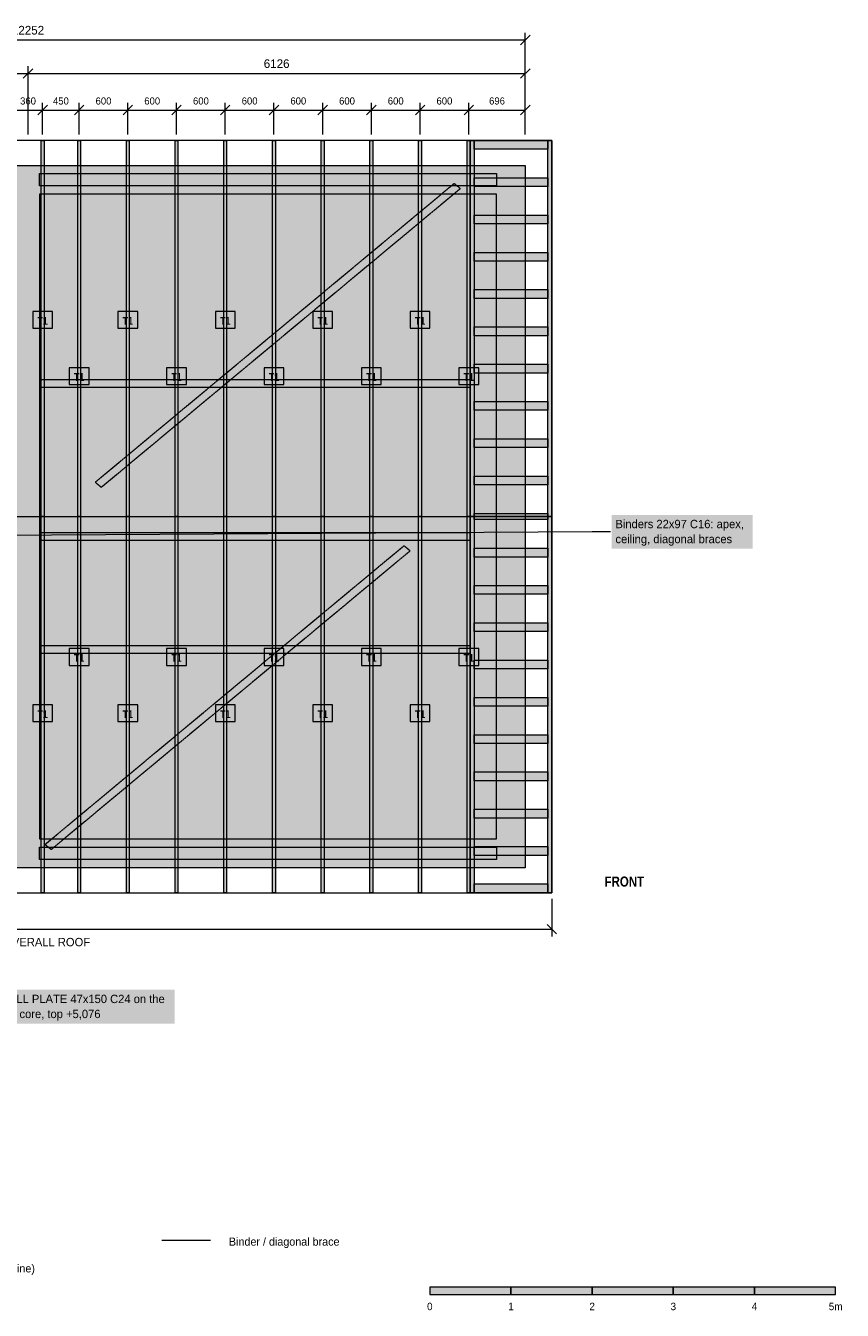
# Model space of a CAD drawing. Header units: millimetres. Extents: x -4674 to 16158, y -5524 to 10373.
# Tile 2 of 2: x 6097 to 16158, y -5452 to 10373. Entities that reach past the tile are written whole.
import ezdxf
from ezdxf.enums import TextEntityAlignment as Align

# ---------------------------------------------------------------- set-up
doc = ezdxf.new("R2010")
doc.units = ezdxf.units.MM
doc.linetypes.add('DASHED', pattern=[1.524, 1.27, -0.254])
for name, color, linetype in [('FILL-C_6B451A', 7, 'Continuous'), ('FILL-INK', 7, 'Continuous'), ('FILL-LIGHT', 7, 'Continuous'), ('FILL-MASONRY_FILL', 7, 'Continuous'), ('FILL-TIMBER', 7, 'Continuous'), ('FILL-WHITE', 7, 'Continuous'), ('LINE-C_6B451A', 7, 'Continuous'), ('LINE-C_8C66A6', 7, 'Continuous'), ('LINE-C_8C66A6-DASH', 7, 'DASHED'), ('LINE-C_B27326', 7, 'Continuous'), ('LINE-GREY', 7, 'Continuous'), ('LINE-INK', 7, 'Continuous'), ('LINE-MASONRY', 7, 'Continuous'), ('LINE-STEEL_GREY', 7, 'Continuous'), ('LINE-STEEL_GREY-DASH', 7, 'DASHED'), ('TEXT-C_6B451A', 7, 'Continuous'), ('TEXT-C_8C66A6', 7, 'Continuous'), ('TEXT-C_B27326', 7, 'Continuous'), ('TEXT-INK', 7, 'Continuous'), ('TEXT-STEEL_GREY', 7, 'Continuous')]:
    doc.layers.add(name, color=color, linetype=linetype)
doc.styles.add('OpenSansCondensed-Bold', font='OpenSansCondensed-Bold.ttf')

msp = doc.modelspace()

# ---------------------------------------------------------------- hatches: boundary and pattern name
at = {"layer": 'FILL-C_6B451A', "true_color": 0x6b451a}
h = msp.add_hatch(color=256, dxfattribs=at)
h.dxf.hatch_style = 1
h.paths.add_polyline_path([(6289, 4326), (6289, 8960), (6324, 8960), (6324, 4326)])
h = msp.add_hatch(color=256, dxfattribs=at)
h.dxf.hatch_style = 1
h.paths.add_polyline_path([(6738, 4326), (6738, 8960), (6773, 8960), (6773, 4326)])
h = msp.add_hatch(color=256, dxfattribs=at)
h.dxf.hatch_style = 1
h.paths.add_polyline_path([(7338, 4326), (7338, 8960), (7373, 8960), (7373, 4326)])
h = msp.add_hatch(color=256, dxfattribs=at)
h.dxf.hatch_style = 1
h.paths.add_polyline_path([(7938, 4326), (7938, 8960), (7973, 8960), (7973, 4326)])
h = msp.add_hatch(color=256, dxfattribs=at)
h.dxf.hatch_style = 1
h.paths.add_polyline_path([(8538, 4326), (8538, 8960), (8573, 8960), (8573, 4326)])
h = msp.add_hatch(color=256, dxfattribs=at)
h.dxf.hatch_style = 1
h.paths.add_polyline_path([(9138, 4326), (9138, 8960), (9173, 8960), (9173, 4326)])
h = msp.add_hatch(color=256, dxfattribs=at)
h.dxf.hatch_style = 1
h.paths.add_polyline_path([(9738, 4326), (9738, 8960), (9773, 8960), (9773, 4326)])
h = msp.add_hatch(color=256, dxfattribs=at)
h.dxf.hatch_style = 1
h.paths.add_polyline_path([(10338, 4326), (10338, 8960), (10373, 8960), (10373, 4326)])
h = msp.add_hatch(color=256, dxfattribs=at)
h.dxf.hatch_style = 1
h.paths.add_polyline_path([(10938, 4326), (10938, 8960), (10973, 8960), (10973, 4326)])
h = msp.add_hatch(color=256, dxfattribs=at)
h.dxf.hatch_style = 1
h.paths.add_polyline_path([(11538, 4326), (11538, 8960), (11573, 8960), (11573, 4326)])
h = msp.add_hatch(color=256, dxfattribs=at)
h.dxf.hatch_style = 1
h.paths.add_polyline_path([(6289, 102), (6289, 8551), (6324, 8551), (6324, 102)])
h = msp.add_hatch(color=256, dxfattribs=at)
h.dxf.hatch_style = 1
h.paths.add_polyline_path([(6738, 102), (6738, 8551), (6773, 8551), (6773, 102)])
h = msp.add_hatch(color=256, dxfattribs=at)
h.dxf.hatch_style = 1
h.paths.add_polyline_path([(7338, 102), (7338, 8551), (7373, 8551), (7373, 102)])
h = msp.add_hatch(color=256, dxfattribs=at)
h.dxf.hatch_style = 1
h.paths.add_polyline_path([(7938, 102), (7938, 8551), (7973, 8551), (7973, 102)])
h = msp.add_hatch(color=256, dxfattribs=at)
h.dxf.hatch_style = 1
h.paths.add_polyline_path([(8538, 102), (8538, 8551), (8573, 8551), (8573, 102)])
h = msp.add_hatch(color=256, dxfattribs=at)
h.dxf.hatch_style = 1
h.paths.add_polyline_path([(9138, 102), (9138, 8551), (9173, 8551), (9173, 102)])
h = msp.add_hatch(color=256, dxfattribs=at)
h.dxf.hatch_style = 1
h.paths.add_polyline_path([(9738, 102), (9738, 8551), (9773, 8551), (9773, 102)])
h = msp.add_hatch(color=256, dxfattribs=at)
h.dxf.hatch_style = 1
h.paths.add_polyline_path([(10338, 102), (10338, 8551), (10373, 8551), (10373, 102)])
h = msp.add_hatch(color=256, dxfattribs=at)
h.dxf.hatch_style = 1
h.paths.add_polyline_path([(10938, 102), (10938, 8551), (10973, 8551), (10973, 102)])
h = msp.add_hatch(color=256, dxfattribs=at)
h.dxf.hatch_style = 1
h.paths.add_polyline_path([(11538, 102), (11538, 8551), (11573, 8551), (11573, 102)])
h = msp.add_hatch(color=256, dxfattribs=at)
h.dxf.hatch_style = 1
h.paths.add_polyline_path([(6289, -307), (6289, 4326), (6324, 4326), (6324, -307)])
h = msp.add_hatch(color=256, dxfattribs=at)
h.dxf.hatch_style = 1
h.paths.add_polyline_path([(6738, -307), (6738, 4326), (6773, 4326), (6773, -307)])
h = msp.add_hatch(color=256, dxfattribs=at)
h.dxf.hatch_style = 1
h.paths.add_polyline_path([(7338, -307), (7338, 4326), (7373, 4326), (7373, -307)])
h = msp.add_hatch(color=256, dxfattribs=at)
h.dxf.hatch_style = 1
h.paths.add_polyline_path([(7938, -307), (7938, 4326), (7973, 4326), (7973, -307)])
h = msp.add_hatch(color=256, dxfattribs=at)
h.dxf.hatch_style = 1
h.paths.add_polyline_path([(8538, -307), (8538, 4326), (8573, 4326), (8573, -307)])
h = msp.add_hatch(color=256, dxfattribs=at)
h.dxf.hatch_style = 1
h.paths.add_polyline_path([(9138, -307), (9138, 4326), (9173, 4326), (9173, -307)])
h = msp.add_hatch(color=256, dxfattribs=at)
h.dxf.hatch_style = 1
h.paths.add_polyline_path([(9738, -307), (9738, 4326), (9773, 4326), (9773, -307)])
h = msp.add_hatch(color=256, dxfattribs=at)
h.dxf.hatch_style = 1
h.paths.add_polyline_path([(10338, -307), (10338, 4326), (10373, 4326), (10373, -307)])
h = msp.add_hatch(color=256, dxfattribs=at)
h.dxf.hatch_style = 1
h.paths.add_polyline_path([(10938, -307), (10938, 4326), (10973, 4326), (10973, -307)])
h = msp.add_hatch(color=256, dxfattribs=at)
h.dxf.hatch_style = 1
h.paths.add_polyline_path([(11538, -307), (11538, 4326), (11573, 4326), (11573, -307)])
at = {"layer": 'FILL-INK', "true_color": 0x14141a}
h = msp.add_hatch(color=256, dxfattribs=at)
h.dxf.hatch_style = 1
h.paths.add_polyline_path([(11076, -5255), (12076, -5255), (12076, -5165), (11076, -5165)])
h = msp.add_hatch(color=256, dxfattribs=at)
h.dxf.hatch_style = 1
h.paths.add_polyline_path([(13076, -5255), (14076, -5255), (14076, -5165), (13076, -5165)])
h = msp.add_hatch(color=256, dxfattribs=at)
h.dxf.hatch_style = 1
h.paths.add_polyline_path([(15076, -5255), (16076, -5255), (16076, -5165), (15076, -5165)])
at = {"layer": 'FILL-LIGHT', "true_color": 0xdedee0}
h = msp.add_hatch(color=256, dxfattribs=at)
h.dxf.hatch_style = 1
h.paths.add_polyline_path([(0, 0), (0, 0), (0, 8652), (0, 8652), (0, 8652), (12252, 8652), (12252, 8652), (12252, 8652), (12252, 0), (12252, 0), (12252, 0), (0, 0)])
h.paths.add_polyline_path([(6269, 356), (6269, 356), (6269, 356), (6269, 356), (6269, 356), (6269, 356), (6269, 356), (6269, 356), (6269, 356), (6269, 356), (6269, 356), (6269, 356), (6269, 356), (6269, 356), (6269, 356), (6269, 356), (6269, 356), (11896, 356), (11897, 356), (11897, 356), (11897, 356), (11897, 356), (11897, 356), (11897, 356), (11897, 356), (11897, 356), (11897, 356), (11897, 356), (11897, 356), (11897, 356), (11897, 356), (11897, 356), (11897, 356), (11897, 356), (11897, 8297), (11897, 8297), (11897, 8297), (11897, 8297), (11897, 8297), (11897, 8297), (11897, 8297), (11897, 8297), (11897, 8297), (11897, 8297), (11897, 8297), (11897, 8297), (11897, 8297), (11897, 8297), (11897, 8297), (11897, 8297), (11896, 8297), (6269, 8297), (6269, 8297), (6269, 8297), (6269, 8297), (6269, 8297), (6269, 8297), (6269, 8297), (6269, 8297), (6269, 8297), (6269, 8297), (6269, 8297), (6269, 8297), (6269, 8297), (6269, 8297), (6269, 8297), (6269, 8297), (6269, 8297)], flags=0)
h.paths.add_polyline_path([(5983, 356), (5983, 356), (5983, 356), (5983, 356), (5983, 356), (5983, 356), (5983, 356), (5983, 356), (5983, 356), (5983, 356), (5983, 356), (5983, 356), (5983, 356), (5983, 356), (5983, 356), (5983, 356), (5983, 356), (5983, 8297), (5983, 8297), (5983, 8297), (5983, 8297), (5983, 8297), (5983, 8297), (5983, 8297), (5983, 8297), (5983, 8297), (5983, 8297), (5983, 8297), (5983, 8297), (5983, 8297), (5983, 8297), (5983, 8297), (5983, 8297), (5983, 8297), (356, 8297), (356, 8297), (356, 8297), (356, 8297), (356, 8297), (356, 8297), (356, 8297), (356, 8297), (356, 8297), (356, 8297), (356, 8297), (356, 8297), (356, 8297), (356, 8297), (356, 8297), (356, 8297), (356, 8297), (356, 356), (356, 356), (356, 356), (356, 356), (356, 356), (356, 356), (356, 356), (356, 356), (356, 356), (356, 356), (356, 356), (356, 356), (356, 356), (356, 356), (356, 356), (356, 356), (356, 356)], flags=0)
at = {"layer": 'FILL-MASONRY_FILL', "true_color": 0xcce6cc}
h = msp.add_hatch(color=256, dxfattribs=at)
h.dxf.hatch_style = 1
h.paths.add_polyline_path([(11574, 4326), (11574, 8960), (11621, 8960), (11621, 4326)])
h = msp.add_hatch(color=256, dxfattribs=at)
h.dxf.hatch_style = 1
h.paths.add_polyline_path([(11621, 8851), (11621, 8960), (12531, 8960), (12531, 8851)])
h = msp.add_hatch(color=256, dxfattribs=at)
h.dxf.hatch_style = 1
h.paths.add_polyline_path([(12531, 4326), (12531, 8960), (12578, 8960), (12578, 4326)])
h = msp.add_hatch(color=256, dxfattribs=at)
h.dxf.hatch_style = 1
h.paths.add_polyline_path([(11621, 8392), (11621, 8500), (12531, 8500), (12531, 8392)])
h = msp.add_hatch(color=256, dxfattribs=at)
h.dxf.hatch_style = 1
h.paths.add_polyline_path([(11621, 7932), (11621, 8041), (12531, 8041), (12531, 7932)])
h = msp.add_hatch(color=256, dxfattribs=at)
h.dxf.hatch_style = 1
h.paths.add_polyline_path([(11621, 7473), (11621, 7581), (12531, 7581), (12531, 7473)])
h = msp.add_hatch(color=256, dxfattribs=at)
h.dxf.hatch_style = 1
h.paths.add_polyline_path([(11621, 7013), (11621, 7122), (12531, 7122), (12531, 7013)])
h = msp.add_hatch(color=256, dxfattribs=at)
h.dxf.hatch_style = 1
h.paths.add_polyline_path([(11621, 6554), (11621, 6662), (12531, 6662), (12531, 6554)])
h = msp.add_hatch(color=256, dxfattribs=at)
h.dxf.hatch_style = 1
h.paths.add_polyline_path([(11621, 6094), (11621, 6203), (12531, 6203), (12531, 6094)])
h = msp.add_hatch(color=256, dxfattribs=at)
h.dxf.hatch_style = 1
h.paths.add_polyline_path([(11621, 5635), (11621, 5743), (12531, 5743), (12531, 5635)])
h = msp.add_hatch(color=256, dxfattribs=at)
h.dxf.hatch_style = 1
h.paths.add_polyline_path([(11621, 5175), (11621, 5284), (12531, 5284), (12531, 5175)])
h = msp.add_hatch(color=256, dxfattribs=at)
h.dxf.hatch_style = 1
h.paths.add_polyline_path([(11621, 4716), (11621, 4824), (12531, 4824), (12531, 4716)])
h = msp.add_hatch(color=256, dxfattribs=at)
h.dxf.hatch_style = 1
h.paths.add_polyline_path([(11574, -307), (11574, 4326), (11621, 4326), (11621, -307)])
h = msp.add_hatch(color=256, dxfattribs=at)
h.dxf.hatch_style = 1
h.paths.add_polyline_path([(11621, 4326), (11621, 4365), (12531, 4365), (12531, 4326)])
h = msp.add_hatch(color=256, dxfattribs=at)
h.dxf.hatch_style = 1
h.paths.add_polyline_path([(11621, 4288), (11621, 4326), (12531, 4326), (12531, 4288)])
h = msp.add_hatch(color=256, dxfattribs=at)
h.dxf.hatch_style = 1
h.paths.add_polyline_path([(12531, -307), (12531, 4326), (12578, 4326), (12578, -307)])
h = msp.add_hatch(color=256, dxfattribs=at)
h.dxf.hatch_style = 1
h.paths.add_polyline_path([(11621, 3828), (11621, 3937), (12531, 3937), (12531, 3828)])
h = msp.add_hatch(color=256, dxfattribs=at)
h.dxf.hatch_style = 1
h.paths.add_polyline_path([(11621, 3369), (11621, 3477), (12531, 3477), (12531, 3369)])
h = msp.add_hatch(color=256, dxfattribs=at)
h.dxf.hatch_style = 1
h.paths.add_polyline_path([(11621, 2909), (11621, 3018), (12531, 3018), (12531, 2909)])
h = msp.add_hatch(color=256, dxfattribs=at)
h.dxf.hatch_style = 1
h.paths.add_polyline_path([(11621, 2450), (11621, 2558), (12531, 2558), (12531, 2450)])
h = msp.add_hatch(color=256, dxfattribs=at)
h.dxf.hatch_style = 1
h.paths.add_polyline_path([(11621, 1990), (11621, 2099), (12531, 2099), (12531, 1990)])
h = msp.add_hatch(color=256, dxfattribs=at)
h.dxf.hatch_style = 1
h.paths.add_polyline_path([(11621, 1531), (11621, 1639), (12531, 1639), (12531, 1531)])
h = msp.add_hatch(color=256, dxfattribs=at)
h.dxf.hatch_style = 1
h.paths.add_polyline_path([(11621, 1071), (11621, 1180), (12531, 1180), (12531, 1071)])
h = msp.add_hatch(color=256, dxfattribs=at)
h.dxf.hatch_style = 1
h.paths.add_polyline_path([(11621, 612), (11621, 720), (12531, 720), (12531, 612)])
h = msp.add_hatch(color=256, dxfattribs=at)
h.dxf.hatch_style = 1
h.paths.add_polyline_path([(11621, 152), (11621, 261), (12531, 261), (12531, 152)])
h = msp.add_hatch(color=256, dxfattribs=at)
h.dxf.hatch_style = 1
h.paths.add_polyline_path([(11621, -307), (11621, -198), (12531, -198), (12531, -307)])
at = {"layer": 'FILL-TIMBER', "true_color": 0xf2e0b2}
h = msp.add_hatch(color=256, dxfattribs=at)
h.dxf.hatch_style = 1
h.paths.add_polyline_path([(6269, 8401), (6269, 8551), (11897, 8551), (11897, 8401)])
h = msp.add_hatch(color=256, dxfattribs=at)
h.dxf.hatch_style = 1
h.paths.add_polyline_path([(6269, 102), (6269, 252), (11897, 252), (11897, 102)])
at = {"layer": 'FILL-WHITE', "true_color": 0xffffff}
h = msp.add_hatch(color=256, dxfattribs=at)
h.dxf.hatch_style = 1
h.paths.add_polyline_path([(6184, 6645), (6428, 6645), (6428, 6853), (6184, 6853)])
h = msp.add_hatch(color=256, dxfattribs=at)
h.dxf.hatch_style = 1
h.paths.add_polyline_path([(7234, 6645), (7478, 6645), (7478, 6853), (7234, 6853)])
h = msp.add_hatch(color=256, dxfattribs=at)
h.dxf.hatch_style = 1
h.paths.add_polyline_path([(8434, 6645), (8678, 6645), (8678, 6853), (8434, 6853)])
h = msp.add_hatch(color=256, dxfattribs=at)
h.dxf.hatch_style = 1
h.paths.add_polyline_path([(9634, 6645), (9878, 6645), (9878, 6853), (9634, 6853)])
h = msp.add_hatch(color=256, dxfattribs=at)
h.dxf.hatch_style = 1
h.paths.add_polyline_path([(10834, 6645), (11078, 6645), (11078, 6853), (10834, 6853)])
h = msp.add_hatch(color=256, dxfattribs=at)
h.dxf.hatch_style = 1
h.paths.add_polyline_path([(6634, 5953), (6878, 5953), (6878, 6160), (6634, 6160)])
h = msp.add_hatch(color=256, dxfattribs=at)
h.dxf.hatch_style = 1
h.paths.add_polyline_path([(7834, 5953), (8078, 5953), (8078, 6160), (7834, 6160)])
h = msp.add_hatch(color=256, dxfattribs=at)
h.dxf.hatch_style = 1
h.paths.add_polyline_path([(9034, 5953), (9278, 5953), (9278, 6160), (9034, 6160)])
h = msp.add_hatch(color=256, dxfattribs=at)
h.dxf.hatch_style = 1
h.paths.add_polyline_path([(10234, 5953), (10478, 5953), (10478, 6160), (10234, 6160)])
h = msp.add_hatch(color=256, dxfattribs=at)
h.dxf.hatch_style = 1
h.paths.add_polyline_path([(11434, 5953), (11678, 5953), (11678, 6160), (11434, 6160)])
h = msp.add_hatch(color=256, dxfattribs=at)
h.dxf.hatch_style = 1
h.paths.add_polyline_path([(13318, 3930), (15052, 3930), (15052, 4347), (13318, 4347)])
h = msp.add_hatch(color=256, dxfattribs=at)
h.dxf.hatch_style = 1
h.paths.add_polyline_path([(6634, 2492), (6878, 2492), (6878, 2699), (6634, 2699)])
h = msp.add_hatch(color=256, dxfattribs=at)
h.dxf.hatch_style = 1
h.paths.add_polyline_path([(7834, 2492), (8078, 2492), (8078, 2699), (7834, 2699)])
h = msp.add_hatch(color=256, dxfattribs=at)
h.dxf.hatch_style = 1
h.paths.add_polyline_path([(9034, 2492), (9278, 2492), (9278, 2699), (9034, 2699)])
h = msp.add_hatch(color=256, dxfattribs=at)
h.dxf.hatch_style = 1
h.paths.add_polyline_path([(10234, 2492), (10478, 2492), (10478, 2699), (10234, 2699)])
h = msp.add_hatch(color=256, dxfattribs=at)
h.dxf.hatch_style = 1
h.paths.add_polyline_path([(11434, 2492), (11678, 2492), (11678, 2699), (11434, 2699)])
h = msp.add_hatch(color=256, dxfattribs=at)
h.dxf.hatch_style = 1
h.paths.add_polyline_path([(6184, 1800), (6428, 1800), (6428, 2007), (6184, 2007)])
h = msp.add_hatch(color=256, dxfattribs=at)
h.dxf.hatch_style = 1
h.paths.add_polyline_path([(7234, 1800), (7478, 1800), (7478, 2007), (7234, 2007)])
h = msp.add_hatch(color=256, dxfattribs=at)
h.dxf.hatch_style = 1
h.paths.add_polyline_path([(8434, 1800), (8678, 1800), (8678, 2007), (8434, 2007)])
h = msp.add_hatch(color=256, dxfattribs=at)
h.dxf.hatch_style = 1
h.paths.add_polyline_path([(9634, 1800), (9878, 1800), (9878, 2007), (9634, 2007)])
h = msp.add_hatch(color=256, dxfattribs=at)
h.dxf.hatch_style = 1
h.paths.add_polyline_path([(10834, 1800), (11078, 1800), (11078, 2007), (10834, 2007)])
h = msp.add_hatch(color=256, dxfattribs=at)
h.dxf.hatch_style = 1
h.paths.add_polyline_path([(5716, -1920), (7934, -1920), (7934, -1503), (5716, -1503)])
h = msp.add_hatch(color=256, dxfattribs=at)
h.dxf.hatch_style = 1
h.paths.add_polyline_path([(12076, -5255), (13076, -5255), (13076, -5165), (12076, -5165)])
h = msp.add_hatch(color=256, dxfattribs=at)
h.dxf.hatch_style = 1
h.paths.add_polyline_path([(14076, -5255), (15076, -5255), (15076, -5165), (14076, -5165)])

# ---------------------------------------------------------------- linework, layer by layer
at = {"layer": 'LINE-C_6B451A', "lineweight": 5}
for points in [[(6289, 4326), (6289, 8960), (6324, 8960), (6324, 4326)], [(6738, 4326), (6738, 8960), (6773, 8960), (6773, 4326)], [(7338, 4326), (7338, 8960), (7373, 8960), (7373, 4326)], [(7938, 4326), (7938, 8960), (7973, 8960), (7973, 4326)], [(8538, 4326), (8538, 8960), (8573, 8960), (8573, 4326)], [(9138, 4326), (9138, 8960), (9173, 8960), (9173, 4326)], [(9738, 4326), (9738, 8960), (9773, 8960), (9773, 4326)], [(10338, 4326), (10338, 8960), (10373, 8960), (10373, 4326)], [(10938, 4326), (10938, 8960), (10973, 8960), (10973, 4326)], [(11538, 4326), (11538, 8960), (11573, 8960), (11573, 4326)], [(6289, 102), (6289, 8551), (6324, 8551), (6324, 102)], [(6738, 102), (6738, 8551), (6773, 8551), (6773, 102)], [(7338, 102), (7338, 8551), (7373, 8551), (7373, 102)], [(7938, 102), (7938, 8551), (7973, 8551), (7973, 102)], [(8538, 102), (8538, 8551), (8573, 8551), (8573, 102)], [(9138, 102), (9138, 8551), (9173, 8551), (9173, 102)], [(9738, 102), (9738, 8551), (9773, 8551), (9773, 102)], [(10338, 102), (10338, 8551), (10373, 8551), (10373, 102)], [(10938, 102), (10938, 8551), (10973, 8551), (10973, 102)], [(11538, 102), (11538, 8551), (11573, 8551), (11573, 102)], [(6184, 6645), (6428, 6645), (6428, 6853), (6184, 6853)], [(7234, 6645), (7478, 6645), (7478, 6853), (7234, 6853)], [(8434, 6645), (8678, 6645), (8678, 6853), (8434, 6853)], [(9634, 6645), (9878, 6645), (9878, 6853), (9634, 6853)], [(10834, 6645), (11078, 6645), (11078, 6853), (10834, 6853)], [(6634, 5953), (6878, 5953), (6878, 6160), (6634, 6160)], [(7834, 5953), (8078, 5953), (8078, 6160), (7834, 6160)], [(9034, 5953), (9278, 5953), (9278, 6160), (9034, 6160)], [(10234, 5953), (10478, 5953), (10478, 6160), (10234, 6160)], [(11434, 5953), (11678, 5953), (11678, 6160), (11434, 6160)], [(6289, -307), (6289, 4326), (6324, 4326), (6324, -307)], [(6738, -307), (6738, 4326), (6773, 4326), (6773, -307)], [(7338, -307), (7338, 4326), (7373, 4326), (7373, -307)], [(7938, -307), (7938, 4326), (7973, 4326), (7973, -307)], [(8538, -307), (8538, 4326), (8573, 4326), (8573, -307)], [(9138, -307), (9138, 4326), (9173, 4326), (9173, -307)], [(9738, -307), (9738, 4326), (9773, 4326), (9773, -307)], [(10338, -307), (10338, 4326), (10373, 4326), (10373, -307)], [(10938, -307), (10938, 4326), (10973, 4326), (10973, -307)], [(11538, -307), (11538, 4326), (11573, 4326), (11573, -307)], [(6634, 2492), (6878, 2492), (6878, 2699), (6634, 2699)], [(7834, 2492), (8078, 2492), (8078, 2699), (7834, 2699)], [(9034, 2492), (9278, 2492), (9278, 2699), (9034, 2699)], [(10234, 2492), (10478, 2492), (10478, 2699), (10234, 2699)], [(11434, 2492), (11678, 2492), (11678, 2699), (11434, 2699)], [(6184, 1800), (6428, 1800), (6428, 2007), (6184, 2007)], [(7234, 1800), (7478, 1800), (7478, 2007), (7234, 2007)], [(8434, 1800), (8678, 1800), (8678, 2007), (8434, 2007)], [(9634, 1800), (9878, 1800), (9878, 2007), (9634, 2007)], [(10834, 1800), (11078, 1800), (11078, 2007), (10834, 2007)]]:
    msp.add_lwpolyline(points, close=True, dxfattribs=at)
at = {"layer": 'LINE-C_8C66A6', "lineweight": 5}
for p, q in [((3321, 4081), (13078, 4143)), ((13078, 4143), (13303, 4143))]:
    msp.add_line(p, q, dxfattribs=at)
at = {"layer": 'LINE-C_8C66A6-DASH', "lineweight": 5}
msp.add_line((7776, -4588), (8376, -4588), dxfattribs=at)
for points in [[(7029, 4686), (6960, 4742), (6960, 4754), (11376, 8429), (11445, 8373), (11445, 8360)], [(6289, 5916), (6289, 6013), (11573, 6013), (11573, 5916)], [(6289, 4033), (6289, 4130), (11573, 4130), (11573, 4033)], [(6411, 224), (6342, 280), (6342, 292), (10758, 3967), (10827, 3911), (10827, 3898)], [(6289, 2640), (6289, 2736), (11573, 2736), (11573, 2640)]]:
    msp.add_lwpolyline(points, close=True, dxfattribs=at)
at = {"layer": 'LINE-C_B27326', "lineweight": 5}
for points in [[(6269, 8401), (6269, 8551), (11897, 8551), (11897, 8401)], [(6269, 102), (6269, 252), (11897, 252), (11897, 102)]]:
    msp.add_lwpolyline(points, close=True, dxfattribs=at)
at = {"layer": 'LINE-GREY', "lineweight": 5}
for points in [[(0, 0), (0, 0), (0, 8652), (0, 8652), (0, 8652), (12252, 8652), (12252, 8652), (12252, 8652), (12252, 0), (12252, 0), (12252, 0), (0, 0)], [(6269, 356), (6269, 356), (6269, 356), (6269, 356), (6269, 356), (6269, 356), (6269, 356), (6269, 356), (6269, 356), (6269, 356), (6269, 356), (6269, 356), (6269, 356), (6269, 356), (6269, 356), (6269, 356), (6269, 356), (11896, 356), (11897, 356), (11897, 356), (11897, 356), (11897, 356), (11897, 356), (11897, 356), (11897, 356), (11897, 356), (11897, 356), (11897, 356), (11897, 356), (11897, 356), (11897, 356), (11897, 356), (11897, 356), (11897, 356), (11897, 8297), (11897, 8297), (11897, 8297), (11897, 8297), (11897, 8297), (11897, 8297), (11897, 8297), (11897, 8297), (11897, 8297), (11897, 8297), (11897, 8297), (11897, 8297), (11897, 8297), (11897, 8297), (11897, 8297), (11897, 8297), (11896, 8297), (6269, 8297), (6269, 8297), (6269, 8297), (6269, 8297), (6269, 8297), (6269, 8297), (6269, 8297), (6269, 8297), (6269, 8297), (6269, 8297), (6269, 8297), (6269, 8297), (6269, 8297), (6269, 8297), (6269, 8297), (6269, 8297), (6269, 8297)]]:
    msp.add_lwpolyline(points, close=True, dxfattribs=at)
at = {"layer": 'LINE-INK', "lineweight": 5}
for p, q in [((12252, 9034), (12252, 10287)), ((0, 10197), (12252, 10197)), ((12194, 10139), (12311, 10255)), ((6068, 9726), (6185, 9843)), ((6126, 9034), (6126, 9875)), ((12194, 9726), (12311, 9843)), ((12252, 9034), (12252, 9875)), ((0, 9785), (12252, 9785)), ((6248, 9276), (6364, 9393)), ((6306, 9034), (6306, 9424)), ((6698, 9276), (6814, 9393)), ((6756, 9034), (6756, 9424)), ((7298, 9276), (7414, 9393)), ((7356, 9034), (7356, 9424)), ((7898, 9276), (8014, 9393)), ((7956, 9034), (7956, 9424)), ((8498, 9276), (8614, 9393)), ((8556, 9034), (8556, 9424)), ((9098, 9276), (9214, 9393)), ((9156, 9034), (9156, 9424)), ((9698, 9276), (9814, 9393)), ((9756, 9034), (9756, 9424)), ((10298, 9276), (10414, 9393)), ((10356, 9034), (10356, 9424)), ((10898, 9276), (11014, 9393)), ((10956, 9034), (10956, 9424)), ((11498, 9276), (11614, 9393)), ((11556, 9034), (11556, 9424)), ((12194, 9276), (12311, 9393)), ((12252, 9034), (12252, 9424)), ((0, 9334), (12252, 9334)), ((12578, -382), (12578, -847)), ((-326, -757), (12578, -757)), ((12520, -699), (12637, -815))]:
    msp.add_line(p, q, dxfattribs=at)
for points in [[(11076, -5255), (12076, -5255), (12076, -5165), (11076, -5165)], [(12076, -5255), (13076, -5255), (13076, -5165), (12076, -5165)], [(13076, -5255), (14076, -5255), (14076, -5165), (13076, -5165)], [(14076, -5255), (15076, -5255), (15076, -5165), (14076, -5165)], [(15076, -5255), (16076, -5255), (16076, -5165), (15076, -5165)]]:
    msp.add_lwpolyline(points, close=True, dxfattribs=at)
at = {"layer": 'LINE-MASONRY', "lineweight": 5}
for points in [[(11574, 4326), (11574, 8960), (11621, 8960), (11621, 4326)], [(11621, 8851), (11621, 8960), (12531, 8960), (12531, 8851)], [(12531, 4326), (12531, 8960), (12578, 8960), (12578, 4326)], [(11621, 8392), (11621, 8500), (12531, 8500), (12531, 8392)], [(11621, 7932), (11621, 8041), (12531, 8041), (12531, 7932)], [(11621, 7473), (11621, 7581), (12531, 7581), (12531, 7473)], [(11621, 7013), (11621, 7122), (12531, 7122), (12531, 7013)], [(11621, 6554), (11621, 6662), (12531, 6662), (12531, 6554)], [(11621, 6094), (11621, 6203), (12531, 6203), (12531, 6094)], [(11621, 5635), (11621, 5743), (12531, 5743), (12531, 5635)], [(11621, 5175), (11621, 5284), (12531, 5284), (12531, 5175)], [(11621, 4716), (11621, 4824), (12531, 4824), (12531, 4716)], [(11574, -307), (11574, 4326), (11621, 4326), (11621, -307)], [(11621, 4326), (11621, 4365), (12531, 4365), (12531, 4326)], [(11621, 4288), (11621, 4326), (12531, 4326), (12531, 4288)], [(12531, -307), (12531, 4326), (12578, 4326), (12578, -307)], [(11621, 3828), (11621, 3937), (12531, 3937), (12531, 3828)], [(11621, 3369), (11621, 3477), (12531, 3477), (12531, 3369)], [(11621, 2909), (11621, 3018), (12531, 3018), (12531, 2909)], [(11621, 2450), (11621, 2558), (12531, 2558), (12531, 2450)], [(11621, 1990), (11621, 2099), (12531, 2099), (12531, 1990)], [(11621, 1531), (11621, 1639), (12531, 1639), (12531, 1531)], [(11621, 1071), (11621, 1180), (12531, 1180), (12531, 1071)], [(11621, 612), (11621, 720), (12531, 720), (12531, 612)], [(11621, 152), (11621, 261), (12531, 261), (12531, 152)], [(11621, -307), (11621, -198), (12531, -198), (12531, -307)]]:
    msp.add_lwpolyline(points, close=True, dxfattribs=at)
at = {"layer": 'LINE-STEEL_GREY', "lineweight": 5}
msp.add_lwpolyline([(12578, -307), (12578, 8960), (-326, 8960), (-326, -307)], close=True, dxfattribs=at)
at = {"layer": 'LINE-STEEL_GREY-DASH', "lineweight": 5}
msp.add_line((-326, 4326), (12578, 4326), dxfattribs=at)

# ---------------------------------------------------------------- texts
at = {"layer": 'TEXT-C_6B451A', "style": 'OpenSansCondensed-Bold'}
for p in [(6306, 6690), (7356, 6690), (8556, 6690), (9756, 6690), (10956, 6690), (6756, 5998), (7956, 5998), (9156, 5998), (10356, 5998), (11556, 5998), (6756, 2537), (7956, 2537), (9156, 2537), (10356, 2537), (11556, 2537), (6306, 1845), (7356, 1845), (8556, 1845), (9756, 1845), (10956, 1845)]:
    msp.add_text('T1', height=95.2, dxfattribs=at).set_placement(p, align=Align.CENTER)
at = {"layer": 'TEXT-C_8C66A6'}
for s, p in [('Binders 22x97 C16: apex,', (13363, 4183)), ('ceiling, diagonal braces', (13363, 3998))]:
    msp.add_text(s, height=102.87, dxfattribs=at).set_placement(p)
at = {"layer": 'TEXT-C_B27326'}
for s, p in [('WALL PLATE 47x150 C24 on the', (5761, -1667)), ('ICF core, top +5,076', (5761, -1852))]:
    msp.add_text(s, height=102.87, dxfattribs=at).set_placement(p)
at = {"layer": 'TEXT-INK'}
for s, height, p in [('12252', 106.7, (6126, 10264)), ('6126', 106.7, (9189, 9852)), ('360', 87.6, (6126, 9402)), ('450', 87.6, (6531, 9402)), ('600', 87.6, (7056, 9402)), ('600', 87.6, (7656, 9402)), ('600', 87.6, (8256, 9402)), ('600', 87.6, (8856, 9402)), ('600', 87.6, (9456, 9402)), ('600', 87.6, (10056, 9402)), ('600', 87.6, (10656, 9402)), ('600', 87.6, (11256, 9402)), ('696', 87.6, (11904, 9402)), ('12,904 OVERALL ROOF', 102.87, (6126, -967)), ('0', 91.4, (11076, -5450)), ('1', 91.4, (12076, -5450)), ('2', 91.4, (13076, -5450)), ('3', 91.4, (14076, -5450)), ('4', 91.4, (15076, -5450)), ('5m', 91.4, (16076, -5450))]:
    msp.add_text(s, height=height, dxfattribs=at).set_placement(p, align=Align.CENTER)
for s, p in [('Binder / diagonal brace', (8601, -4655)), ('ICF walls (outline)', (5151, -4985))]:
    msp.add_text(s, height=99.06, dxfattribs=at).set_placement(p)
at = {"layer": 'TEXT-STEEL_GREY', "style": 'OpenSansCondensed-Bold'}
msp.add_text('FRONT', height=123.8, dxfattribs=at).set_placement((13228, -232))

doc.saveas('drawing.dxf')
